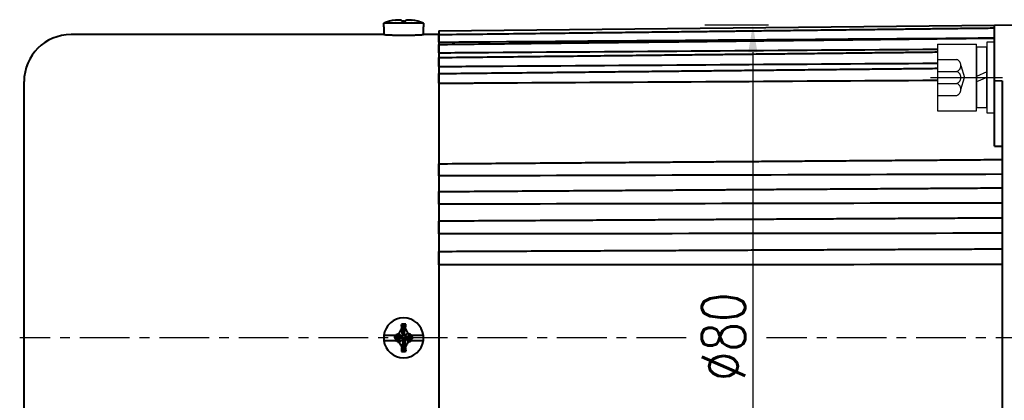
# Model space of a CAD drawing. Header units: inches. Extents: x -753 to 5070, y -3075 to 1581.
# Tile 176 of 178: x 4534 to 4660, y 1114 to 1163. Entities that reach past the tile are written whole.
import ezdxf

# ---------------------------------------------------------------- set-up
doc = ezdxf.new("R2010")
doc.units = ezdxf.units.IN
doc.header["$LTSCALE"] = 10
doc.header["$MEASUREMENT"] = 0
doc.linetypes.add('CENTER', pattern=[10.16, 6.35, -1.27, 1.27, -1.27])
doc.linetypes.add('HIDDEN', pattern=[1.905, 1.27, -0.635])
for name, color, linetype in [('1轮廓实线层', 7, 'Continuous'), ('3中心线层', 1, 'CENTER'), ('4虚线层', 6, 'HIDDEN'), ('7标注层', 4, 'Continuous')]:
    doc.layers.add(name, color=color, linetype=linetype)
doc.layers.add('图层2', color=4, linetype='Continuous', lineweight=40)
doc.styles.add('TH_GBDIM', font='romans.shx', dxfattribs={"width": 0.8, "bigfont": 'gbcbig.shx'})
doc.dimstyles.new('TH_GBDIM', dxfattribs={"dimtxt": 3.5, "dimasz": 2.5, "dimexe": 2, "dimexo": 0, "dimgap": 1, "dimtad": 1, "dimdec": 4, "dimdsep": 46, "dimtxsty": 'TH_GBDIM', "dimcen": 0.09, "dimclrd": 4, "dimclre": 4, "dimclrt": 3, "dimadec": 0, "dimazin": 0, "dimtfac": 1, "dimtdec": 4, "dimtmove": 0, "dimatfit": 3, "dimfxl": 1, "dimtzin": 0, "dimarcsym": 0})

# ---------------------------------------------------------------- blocks, each defined once
blk = doc.blocks.new('*D539')
at = {"layer": '7标注层', "color": 4, "lineweight": -2, "transparency": 16777216}
for p, q in [((4786.44, 1131.66), (4786.44, 1025.49)), ((4534.44, 1122.16), (4534.44, 1025.49)), ((4537.94, 1027.49), (4782.94, 1027.49))]:
    blk.add_line(p, q, dxfattribs=at)
at = {"layer": '7标注层', "color": 4, "transparency": 16777216}
for points in [[(4537.94, 1028.07), (4537.94, 1026.9), (4534.44, 1027.49)], [(4782.94, 1028.07), (4782.94, 1026.9), (4786.44, 1027.49)]]:
    blk.add_solid(points, dxfattribs=at)
at = {"layer": 'Defpoints', "color": 0, "transparency": 16777216}
for p in [(4786.44, 1131.66), (4534.44, 1122.16), (4786.44, 1027.49)]:
    blk.add_point(p, dxfattribs=at)
at = {"layer": '7标注层', "color": 3, "transparency": 16777216, "insert": (4665.43, 1031.24), "char_height": 5.5, "attachment_point": 5, "style": 'TH_GBDIM'}
blk.add_mtext('252', dxfattribs=at)
blk = doc.blocks.new('*D547')
at = {"layer": '7标注层', "color": 4, "lineweight": -2, "transparency": 16777216}
for p, q in [((4666.44, 1162.16), (4666.44, 1047.53)), ((4534.44, 1140.59), (4534.44, 1047.53)), ((4537.94, 1049.53), (4662.94, 1049.53))]:
    blk.add_line(p, q, dxfattribs=at)
at = {"layer": '7标注层', "color": 4, "transparency": 16777216}
for points in [[(4537.94, 1050.11), (4537.94, 1048.95), (4534.44, 1049.53)], [(4662.94, 1050.11), (4662.94, 1048.95), (4666.44, 1049.53)]]:
    blk.add_solid(points, dxfattribs=at)
at = {"layer": 'Defpoints', "color": 0, "transparency": 16777216}
for p in [(4666.44, 1162.16), (4534.44, 1140.59), (4666.44, 1049.53)]:
    blk.add_point(p, dxfattribs=at)
at = {"layer": '7标注层', "color": 3, "transparency": 16777216, "insert": (4602.69, 1053.28), "char_height": 5.5, "attachment_point": 5, "style": 'TH_GBDIM'}
blk.add_mtext('132', dxfattribs=at)
blk = doc.blocks.new('*D548')
at = {"layer": '7标注层', "color": 4, "lineweight": -2, "transparency": 16777216}
for p, q in [((4621.44, 1162.16), (4629.56, 1162.16)), ((4627.56, 1158.66), (4627.56, 1085.95)), ((4638.88, 1082.45), (4625.56, 1082.45))]:
    blk.add_line(p, q, dxfattribs=at)
at = {"layer": '7标注层', "color": 4, "transparency": 16777216}
for points in [[(4626.98, 1158.66), (4628.14, 1158.66), (4627.56, 1162.16)], [(4626.98, 1085.95), (4628.14, 1085.95), (4627.56, 1082.45)]]:
    blk.add_solid(points, dxfattribs=at)
at = {"layer": 'Defpoints', "color": 0, "transparency": 16777216}
for p in [(4621.44, 1162.16), (4627.56, 1082.45), (4638.88, 1082.45)]:
    blk.add_point(p, dxfattribs=at)
at = {"layer": '7标注层', "color": 3, "transparency": 16777216, "insert": (4623.81, 1122.31), "char_height": 5.5, "attachment_point": 5, "rotation": 90, "style": 'TH_GBDIM'}
blk.add_mtext('{%%c80}{}{}', dxfattribs=at)
blk = doc.blocks.new('GB93_5_0.65_R')
at = {"layer": '1轮廓实线层'}
for p, q in [((3.85, 1.3), (-3.85, 1.3)), ((-3.85, 1.3), (-3.85, 0)), ((0, 0), (-0.56, 1.3)), ((0.7, 0), (0.14, 1.3)), ((3.85, 0), (3.85, 1.3)), ((-3.85, 0), (3.85, 0))]:
    blk.add_line(p, q, dxfattribs=at)

msp = doc.modelspace()

# ---------------------------------------------------------------- linework, layer by layer
at = {"layer": '1轮廓实线层'}
for p, q in [((4651.136, 1159.683), (4656.136, 1159.683)), ((4651.136, 1159.683), (4651.136, 1151.183)), ((4656.136, 1151.183), (4656.136, 1159.683)), ((4658.436, 1159.933), (4657.436, 1159.933)), ((4657.436, 1159.933), (4657.436, 1158.083)), ((4658.436, 1159.933), (4657.436, 1159.933)), ((4657.436, 1159.933), (4657.436, 1158.083)), ((4658.436, 1158.083), (4658.436, 1159.933)), ((4658.436, 1158.083), (4658.436, 1159.933)), ((4657.436, 1158.083), (4657.436, 1152.783)), ((4657.436, 1158.083), (4657.436, 1152.783)), ((4658.436, 1152.783), (4658.436, 1158.083)), ((4658.436, 1152.783), (4658.436, 1158.083)), ((4657.436, 1152.783), (4657.436, 1150.933)), ((4657.436, 1152.783), (4657.436, 1150.933)), ((4658.436, 1150.933), (4658.436, 1152.783)), ((4658.436, 1150.933), (4658.436, 1152.783)), ((4651.136, 1151.183), (4656.136, 1151.183)), ((4657.436, 1150.933), (4658.436, 1150.933)), ((4657.436, 1150.933), (4658.436, 1150.933))]:
    msp.add_line(p, q, dxfattribs=at)
at = {"layer": '3中心线层', "ltscale": 0.2}
msp.add_line((4650.263, 1155.433), (4659.447, 1155.433), dxfattribs=at)
at = {"layer": '3中心线层', "ltscale": 0.1}
for p, q in [((4619.042, 1122.163), (4533.878, 1122.163)), ((4695.429, 1122.163), (4629.311, 1122.163))]:
    msp.add_line(p, q, dxfattribs=at)
at = {"layer": '4虚线层'}
for p, q in [((4651.136, 1157.723), (4653.636, 1157.723)), ((4654.136, 1156.96), (4654.586, 1155.433)), ((4651.136, 1156.197), (4653.636, 1156.197)), ((4654.136, 1153.907), (4654.586, 1155.433)), ((4651.136, 1154.67), (4653.636, 1154.67)), ((4651.136, 1153.143), (4653.636, 1153.143))]:
    msp.add_line(p, q, dxfattribs=at)
for centre in [(4653.303, 1156.96), (4653.303, 1155.433), (4653.303, 1153.907)]:
    msp.add_arc(centre, 0.833, 293.54865, 66.45135, dxfattribs=at)
at = {"layer": '图层2', "color": 0}
for p, q in [((4580.386, 1161.888), (4580.406, 1161.888)), ((4580.386, 1161.888), (4580.386, 1160.911)), ((4580.406, 1161.888), (4580.406, 1162.363)), ((4585.466, 1162.363), (4580.406, 1162.363)), ((4585.466, 1162.363), (4585.466, 1161.888)), ((4585.486, 1161.888), (4585.466, 1161.888)), ((4585.486, 1160.913), (4585.486, 1161.888)), ((4658.435, 1162.08), (4587.436, 1161.343)), ((4587.436, 1161.389), (4587.436, 1082.937)), ((4666.436, 1162.163), (4658.436, 1162.08)), ((4658.436, 1155.024), (4658.436, 1162.08)), ((4580.417, 1160.913), (4540.436, 1160.913)), ((4587.436, 1160.913), (4585.486, 1160.913)), ((4658.436, 1146.639), (4658.436, 1155.024)), ((4658.436, 1155.024), (4659.436, 1155.02)), ((4659.436, 1155.02), (4659.436, 1122.163)), ((4534.436, 1089.413), (4534.436, 1154.913)), ((4582.877, 1122.76), (4582.928, 1123.908)), ((4581.839, 1122.482), (4580.406, 1122.482)), ((4581.788, 1122.374), (4581.788, 1122.183)), ((4582.553, 1122.265), (4581.788, 1122.374)), ((4582.553, 1122.202), (4582.553, 1122.265)), ((4582.872, 1122.648), (4582.936, 1122.648)), ((4583.318, 1122.329), (4583.318, 1122.265)), ((4583.464, 1122.313), (4584.083, 1122.246)), ((4585.466, 1122.482), (4584.029, 1122.482)), ((4584.083, 1122.055), (4584.083, 1122.246)), ((4580.406, 1121.845), (4581.86, 1121.845)), ((4582.553, 1122.202), (4581.788, 1122.183)), ((4582.999, 1121.883), (4582.936, 1121.883)), ((4582.994, 1121.757), (4582.943, 1120.439)), ((4584.015, 1121.845), (4585.466, 1121.845)), ((4659.436, 1122.163), (4659.436, 1089.307))]:
    msp.add_line(p, q, dxfattribs=at)
for centre, radius, start, end in [((4582.936, 1156.113), 6.742, 99.18112, 112.03874), ((4582.936, 1156.113), 6.742, 67.96126, 80.79176), ((4540.436, 1154.913), 6, 90, 180), ((4582.936, 1122.163), 2.55, 7.18076, 172.81924), ((4582.936, 1122.163), 2.55, 172.81924, 187.18076), ((4582.936, 1122.163), 2.55, 352.81924, 7.18076), ((4582.936, 1122.163), 2.55, 187.18076, 352.81924)]:
    msp.add_arc(centre, radius, start, end, dxfattribs=at)
for centre, major_axis, ratio, start_param, end_param in [((4582.936, 1157.953), (-6.112, 0), 0.7668657, 4.7111901, 4.7584334), ((4582.936, 1120.191), (6.292, 0), 0.5908254, 1.5262082, 1.571988), ((4582.936, 1124.361), (-6.112, 0), 0.6418076, 1.5247519, 1.5719952)]:
    msp.add_ellipse(centre, major_axis=major_axis, ratio=ratio, start_param=start_param, end_param=end_param, dxfattribs=at)
for points, knots in [([(4581.86, 1162.77), (4581.94, 1162.78), (4582.021, 1162.789), (4582.184, 1162.803), (4582.266, 1162.809), (4582.348, 1162.812)], [0, 0, 0, 0, 0.5, 0.5, 1, 1, 1, 1]), ([(4582.348, 1162.812), (4582.404, 1162.807), (4582.461, 1162.8), (4582.576, 1162.779), (4582.634, 1162.765), (4582.692, 1162.748)], [0, 0, 0, 0, 0.5, 0.5, 1, 1, 1, 1]), ([(4583.183, 1162.751), (4583.242, 1162.767), (4583.301, 1162.78), (4583.416, 1162.8), (4583.473, 1162.808), (4583.529, 1162.812)], [0, 0, 0, 0, 0.5, 0.5, 1, 1, 1, 1]), ([(4658.435, 1161.718), (4657.709, 1161.71), (4656.025, 1161.69), (4653.483, 1161.66), (4650.907, 1161.629), (4648.633, 1161.602), (4646.668, 1161.579), (4644.992, 1161.559), (4643.513, 1161.541), (4642.121, 1161.525), (4640.1, 1161.501), (4637.463, 1161.469), (4634.302, 1161.432), (4631.796, 1161.402), (4629.944, 1161.38), (4628.635, 1161.365), (4627.223, 1161.348), (4625.577, 1161.328), (4623.611, 1161.305), (4621.323, 1161.278), (4618.713, 1161.247), (4615.781, 1161.212), (4612.526, 1161.173), (4608.95, 1161.131), (4605.051, 1161.085), (4600.831, 1161.035), (4596.423, 1160.982), (4593.422, 1160.947), (4591.936, 1160.929), (4591.935, 1160.929), (4591.935, 1160.929), (4591.934, 1160.929), (4590.435, 1160.911), (4588.935, 1160.893), (4587.436, 1160.876)], [0, 0, 0, 0, 0.0327232, 0.075975, 0.114704, 0.1489102, 0.1785936, 0.2033446, 0.2245115, 0.2453248, 0.266138, 0.3156935, 0.3642755, 0.4087205, 0.4287797, 0.4478, 0.4677698, 0.4924901, 0.5220541, 0.5564617, 0.5957128, 0.6398075, 0.6887457, 0.7425276, 0.801153, 0.864622, 0.9329346, 1, 1, 1, 1.0000229, 1.0000229, 1.0000229, 1.0676705, 1.0676705, 1.0676705, 1.0676705]), ([(4580.386, 1160.913), (4580.386, 1160.913), (4580.394, 1160.913), (4580.418, 1160.911), (4580.438, 1160.91), (4580.443, 1160.91), (4580.452, 1160.909), (4580.457, 1160.909), (4580.472, 1160.908), (4580.483, 1160.907), (4580.519, 1160.905), (4580.575, 1160.901), (4580.646, 1160.897), (4580.705, 1160.894), (4580.726, 1160.893), (4580.769, 1160.89), (4580.791, 1160.889), (4580.861, 1160.885), (4580.961, 1160.88), (4581.128, 1160.872), (4581.251, 1160.866), (4581.348, 1160.862), (4581.382, 1160.861), (4581.449, 1160.858), (4581.483, 1160.857), (4581.587, 1160.853), (4581.73, 1160.848), (4581.88, 1160.844), (4581.996, 1160.841), (4582.035, 1160.84), (4582.094, 1160.839), (4582.114, 1160.838), (4582.154, 1160.837), (4582.254, 1160.835), (4582.436, 1160.832), (4582.682, 1160.83), (4582.849, 1160.829), (4582.954, 1160.829), (4582.975, 1160.829), (4583.017, 1160.83), (4583.08, 1160.83), (4583.143, 1160.83), (4583.267, 1160.831), (4583.431, 1160.832), (4583.593, 1160.835), (4583.713, 1160.837), (4583.753, 1160.838), (4583.832, 1160.84), (4583.871, 1160.841), (4583.987, 1160.844), (4584.138, 1160.848), (4584.28, 1160.853), (4584.384, 1160.857), (4584.418, 1160.858), (4584.486, 1160.86), (4584.519, 1160.862), (4584.617, 1160.866), (4584.74, 1160.871), (4584.908, 1160.88), (4585.007, 1160.885), (4585.066, 1160.888), (4585.077, 1160.889), (4585.1, 1160.89), (4585.111, 1160.891), (4585.143, 1160.892), (4585.164, 1160.894), (4585.223, 1160.897), (4585.294, 1160.901), (4585.35, 1160.905), (4585.387, 1160.907), (4585.398, 1160.908), (4585.419, 1160.909), (4585.428, 1160.91), (4585.453, 1160.911), (4585.477, 1160.913), (4585.486, 1160.913), (4585.486, 1160.913)], [0, 0, 0, 0, 0.0311592, 0.0624121, 0.0624121, 0.0702253, 0.0702253, 0.0780386, 0.0780386, 0.093665, 0.093665, 0.124918, 0.1561709, 0.1561709, 0.1717974, 0.1717974, 0.1874238, 0.1874238, 0.2186768, 0.2499297, 0.2811826, 0.2811826, 0.2968091, 0.2968091, 0.3124355, 0.3124355, 0.3436885, 0.3749414, 0.3749414, 0.3905679, 0.3905679, 0.3983811, 0.3983811, 0.4061943, 0.4374473, 0.4687002, 0.4999531, 0.4999531, 0.5077664, 0.5077664, 0.5155796, 0.5312061, 0.5312061, 0.562459, 0.5937119, 0.5937119, 0.6093384, 0.6093384, 0.6249648, 0.6249648, 0.6562178, 0.6874707, 0.6874707, 0.7030972, 0.7030972, 0.7187236, 0.7187236, 0.7499766, 0.7812295, 0.8124824, 0.8124824, 0.8202957, 0.8202957, 0.8281089, 0.8281089, 0.8437354, 0.8437354, 0.8749883, 0.9062412, 0.9062412, 0.9218677, 0.9218677, 0.9374941, 0.9374941, 0.9687471, 1, 1, 1, 1]), ([(4587.436, 1159.938), (4587.436, 1159.991), (4587.436, 1160.043), (4587.436, 1160.122), (4587.436, 1160.148), (4587.436, 1160.187), (4587.436, 1160.2), (4587.436, 1160.226), (4587.436, 1160.239), (4587.436, 1160.303), (4587.436, 1160.353), (4587.436, 1160.425), (4587.436, 1160.449), (4587.436, 1160.495), (4587.436, 1160.518), (4587.436, 1160.583), (4587.436, 1160.624), (4587.436, 1160.681), (4587.436, 1160.699), (4587.436, 1160.725), (4587.436, 1160.733), (4587.436, 1160.749), (4587.436, 1160.757), (4587.436, 1160.796), (4587.436, 1160.822), (4587.436, 1160.856), (4587.436, 1160.866), (4587.436, 1160.884), (4587.436, 1160.892), (4587.436, 1160.913), (4587.436, 1160.922), (4587.436, 1160.927), (4587.436, 1160.928), (4587.436, 1160.929), (4587.436, 1160.929), (4587.436, 1160.929)], [0, 0, 0, 0, 0.1057114, 0.1057114, 0.1585671, 0.1585671, 0.1849949, 0.1849949, 0.2114227, 0.2114227, 0.3171341, 0.3171341, 0.3699898, 0.3699898, 0.4228455, 0.4228455, 0.5285568, 0.5285568, 0.5814125, 0.5814125, 0.6078404, 0.6078404, 0.6342682, 0.6342682, 0.7399796, 0.7399796, 0.7928353, 0.7928353, 0.845691, 0.845691, 0.9514023, 0.9514023, 0.9778302, 0.9778302, 1, 1, 1, 1]), ([(4658.435, 1160.452), (4636.268, 1160.28), (4614.102, 1160.109), (4591.936, 1159.938), (4591.806, 1159.937), (4591.677, 1159.936), (4591.547, 1159.935), (4590.177, 1159.925), (4588.806, 1159.914), (4587.436, 1159.904)], [0, 0, 0, 0, 1, 1, 1, 1.0058453, 1.0058453, 1.0058453, 1.0676708, 1.0676708, 1.0676708, 1.0676708]), ([(4658.435, 1160.427), (4657.709, 1160.419), (4656.025, 1160.399), (4653.483, 1160.37), (4650.907, 1160.34), (4648.633, 1160.314), (4646.668, 1160.292), (4644.992, 1160.272), (4643.513, 1160.255), (4642.121, 1160.239), (4640.1, 1160.216), (4637.463, 1160.185), (4634.302, 1160.149), (4631.796, 1160.12), (4629.944, 1160.099), (4628.635, 1160.084), (4627.223, 1160.067), (4625.577, 1160.048), (4623.611, 1160.026), (4621.323, 1159.999), (4618.713, 1159.969), (4615.781, 1159.935), (4612.526, 1159.898), (4608.95, 1159.857), (4605.051, 1159.812), (4600.831, 1159.763), (4596.423, 1159.712), (4593.422, 1159.677), (4591.936, 1159.66), (4591.935, 1159.66), (4591.935, 1159.66), (4591.934, 1159.66), (4590.435, 1159.643), (4588.935, 1159.626), (4587.436, 1159.608)], [0, 0, 0, 0, 0.0327232, 0.0759749, 0.1147038, 0.14891, 0.1785934, 0.2033444, 0.2245112, 0.2453245, 0.2661378, 0.3156931, 0.3642751, 0.4087201, 0.4287793, 0.4477995, 0.4677693, 0.4924896, 0.5220536, 0.5564611, 0.5957122, 0.6398068, 0.6887451, 0.7425269, 0.8011522, 0.8646212, 0.9329337, 1, 1, 1, 1.0000204, 1.0000204, 1.0000204, 1.0676687, 1.0676687, 1.0676687, 1.0676687]), ([(4587.436, 1158.579), (4587.436, 1158.631), (4587.436, 1158.683), (4587.436, 1158.761), (4587.436, 1158.787), (4587.436, 1158.827), (4587.436, 1158.84), (4587.436, 1158.866), (4587.436, 1158.88), (4587.436, 1158.945), (4587.436, 1158.996), (4587.436, 1159.071), (4587.436, 1159.096), (4587.436, 1159.145), (4587.436, 1159.169), (4587.436, 1159.239), (4587.436, 1159.283), (4587.436, 1159.344), (4587.436, 1159.364), (4587.436, 1159.393), (4587.436, 1159.403), (4587.436, 1159.421), (4587.436, 1159.43), (4587.436, 1159.474), (4587.436, 1159.505), (4587.436, 1159.546), (4587.436, 1159.559), (4587.436, 1159.582), (4587.436, 1159.593), (4587.436, 1159.621), (4587.436, 1159.635), (4587.436, 1159.647), (4587.436, 1159.65), (4587.436, 1159.653), (4587.436, 1159.655), (4587.436, 1159.659), (4587.436, 1159.66), (4587.436, 1159.66), (4587.436, 1159.66), (4587.436, 1159.66)], [0, 0, 0, 0, 0.099528, 0.099528, 0.1492921, 0.1492921, 0.1741741, 0.1741741, 0.1990561, 0.1990561, 0.2985841, 0.2985841, 0.3483481, 0.3483481, 0.3981121, 0.3981121, 0.4976402, 0.4976402, 0.5474042, 0.5474042, 0.5722862, 0.5722862, 0.5971682, 0.5971682, 0.6966962, 0.6966962, 0.7464603, 0.7464603, 0.7962243, 0.7962243, 0.8957523, 0.8957523, 0.9206343, 0.9206343, 0.9455163, 0.9455163, 0.9952803, 0.9952803, 1, 1, 1, 1]), ([(4651.136, 1159.008), (4631.402, 1158.864), (4611.669, 1158.721), (4591.936, 1158.579), (4591.785, 1158.578), (4591.634, 1158.577), (4591.484, 1158.576), (4590.134, 1158.566), (4588.785, 1158.557), (4587.436, 1158.547)], [0.0564263, 0.0564263, 0.0564263, 0.0564263, 1, 1, 1, 1.0072053, 1.0072053, 1.0072053, 1.0717251, 1.0717251, 1.0717251, 1.0717251]), ([(4651.136, 1158.647), (4651.026, 1158.646), (4650.158, 1158.636), (4648.633, 1158.619), (4646.668, 1158.597), (4644.992, 1158.579), (4643.513, 1158.562), (4642.121, 1158.547), (4640.1, 1158.524), (4637.463, 1158.495), (4634.302, 1158.46), (4631.796, 1158.432), (4629.944, 1158.412), (4628.635, 1158.397), (4627.223, 1158.382), (4625.577, 1158.363), (4623.611, 1158.342), (4621.323, 1158.316), (4618.713, 1158.287), (4615.781, 1158.255), (4612.526, 1158.219), (4608.95, 1158.179), (4605.051, 1158.136), (4600.831, 1158.089), (4596.423, 1158.04), (4593.422, 1158.007), (4591.936, 1157.99), (4591.935, 1157.99), (4591.934, 1157.99), (4591.933, 1157.99), (4590.434, 1157.974), (4588.935, 1157.957), (4587.436, 1157.94)], [0.0551716, 0.0551716, 0.0551716, 0.0551716, 0.0604165, 0.0967203, 0.128224, 0.1544929, 0.1769577, 0.1990473, 0.2211368, 0.2737311, 0.3252922, 0.3724626, 0.3937519, 0.4139384, 0.4351327, 0.461369, 0.4927458, 0.5292632, 0.5709212, 0.6177198, 0.6696591, 0.7267389, 0.7889593, 0.8563203, 0.9288219, 1, 1, 1, 1.0000404, 1.0000404, 1.0000404, 1.0718183, 1.0718183, 1.0718183, 1.0718183]), ([(4587.436, 1156.821), (4587.436, 1156.871), (4587.436, 1156.922), (4587.436, 1157), (4587.436, 1157.026), (4587.436, 1157.065), (4587.436, 1157.078), (4587.436, 1157.105), (4587.436, 1157.118), (4587.436, 1157.184), (4587.436, 1157.236), (4587.436, 1157.313), (4587.436, 1157.339), (4587.436, 1157.389), (4587.436, 1157.414), (4587.436, 1157.488), (4587.436, 1157.534), (4587.436, 1157.601), (4587.436, 1157.623), (4587.436, 1157.654), (4587.436, 1157.665), (4587.436, 1157.685), (4587.436, 1157.695), (4587.436, 1157.743), (4587.436, 1157.779), (4587.436, 1157.826), (4587.436, 1157.842), (4587.436, 1157.87), (4587.436, 1157.883), (4587.436, 1157.919), (4587.436, 1157.938), (4587.436, 1157.957), (4587.436, 1157.96), (4587.436, 1157.967), (4587.436, 1157.97), (4587.436, 1157.978), (4587.436, 1157.982), (4587.436, 1157.989), (4587.436, 1157.99), (4587.436, 1157.99)], [0, 0, 0, 0, 0.0940756, 0.0940756, 0.1411134, 0.1411134, 0.1646323, 0.1646323, 0.1881512, 0.1881512, 0.2822268, 0.2822268, 0.3292646, 0.3292646, 0.3763024, 0.3763024, 0.4703779, 0.4703779, 0.5174157, 0.5174157, 0.5409346, 0.5409346, 0.5644535, 0.5644535, 0.6585291, 0.6585291, 0.7055669, 0.7055669, 0.7526047, 0.7526047, 0.8466803, 0.8466803, 0.8701992, 0.8701992, 0.8937181, 0.8937181, 0.9407559, 0.9407559, 1, 1, 1, 1]), ([(4651.136, 1157.218), (4631.402, 1157.085), (4611.669, 1156.952), (4591.936, 1156.821), (4591.749, 1156.82), (4591.562, 1156.819), (4591.376, 1156.818), (4590.062, 1156.809), (4588.749, 1156.8), (4587.436, 1156.792)], [0.049218, 0.049218, 0.049218, 0.049218, 1, 1, 1, 1.0089906, 1.0089906, 1.0089906, 1.072273, 1.072273, 1.072273, 1.072273]), ([(4651.136, 1156.562), (4651.026, 1156.561), (4650.158, 1156.551), (4648.633, 1156.535), (4646.668, 1156.515), (4644.992, 1156.497), (4643.513, 1156.481), (4642.121, 1156.467), (4640.1, 1156.445), (4637.463, 1156.417), (4634.302, 1156.384), (4631.796, 1156.358), (4629.944, 1156.338), (4628.635, 1156.324), (4627.223, 1156.309), (4625.577, 1156.292), (4623.611, 1156.271), (4621.323, 1156.247), (4618.713, 1156.22), (4615.781, 1156.189), (4612.526, 1156.154), (4608.95, 1156.117), (4605.051, 1156.076), (4600.831, 1156.031), (4596.423, 1155.985), (4593.422, 1155.953), (4591.936, 1155.937), (4591.935, 1155.937), (4591.935, 1155.937), (4591.935, 1155.937), (4590.435, 1155.922), (4588.935, 1155.906), (4587.436, 1155.89)], [0.0482346, 0.0482346, 0.0482346, 0.0482346, 0.0535181, 0.0900886, 0.1218237, 0.1482854, 0.1709153, 0.1931671, 0.2154189, 0.2683994, 0.3203393, 0.3678562, 0.3893018, 0.4096367, 0.4309866, 0.4574156, 0.4890229, 0.5258085, 0.5677725, 0.6149149, 0.6672356, 0.7247347, 0.7874121, 0.8552679, 0.928302, 1, 1, 1, 1.0000139, 1.0000139, 1.0000139, 1.0723475, 1.0723475, 1.0723475, 1.0723475]), ([(4587.436, 1154.684), (4587.436, 1154.732), (4587.436, 1154.781), (4587.436, 1154.857), (4587.436, 1154.882), (4587.436, 1154.921), (4587.436, 1154.934), (4587.436, 1154.96), (4587.436, 1154.973), (4587.436, 1155.039), (4587.436, 1155.092), (4587.436, 1155.17), (4587.436, 1155.196), (4587.436, 1155.248), (4587.436, 1155.274), (4587.436, 1155.35), (4587.436, 1155.399), (4587.436, 1155.469), (4587.436, 1155.492), (4587.436, 1155.526), (4587.436, 1155.537), (4587.436, 1155.559), (4587.436, 1155.57), (4587.436, 1155.623), (4587.436, 1155.662), (4587.436, 1155.716), (4587.436, 1155.733), (4587.436, 1155.766), (4587.436, 1155.782), (4587.436, 1155.825), (4587.436, 1155.849), (4587.436, 1155.874), (4587.436, 1155.879), (4587.436, 1155.888), (4587.436, 1155.893), (4587.436, 1155.905), (4587.436, 1155.911), (4587.436, 1155.928), (4587.436, 1155.935), (4587.436, 1155.937), (4587.436, 1155.937), (4587.436, 1155.937)], [0, 0, 0, 0, 0.0892279, 0.0892279, 0.1338419, 0.1338419, 0.1561489, 0.1561489, 0.1784559, 0.1784559, 0.2676838, 0.2676838, 0.3122977, 0.3122977, 0.3569117, 0.3569117, 0.4461396, 0.4461396, 0.4907536, 0.4907536, 0.5130606, 0.5130606, 0.5353676, 0.5353676, 0.6245955, 0.6245955, 0.6692095, 0.6692095, 0.7138234, 0.7138234, 0.8030514, 0.8030514, 0.8253583, 0.8253583, 0.8476653, 0.8476653, 0.8922793, 0.8922793, 0.9815072, 0.9815072, 1, 1, 1, 1]), ([(4651.136, 1155.043), (4631.402, 1154.922), (4611.669, 1154.802), (4591.936, 1154.684), (4591.71, 1154.682), (4591.483, 1154.681), (4591.257, 1154.68), (4589.983, 1154.672), (4588.71, 1154.664), (4587.436, 1154.657)], [0.0523961, 0.0523961, 0.0523961, 0.0523961, 1, 1, 1, 1.0108587, 1.0108587, 1.0108587, 1.0720315, 1.0720315, 1.0720315, 1.0720315]), ([(4659.436, 1144.909), (4658.377, 1144.901), (4656.359, 1144.886), (4653.483, 1144.865), (4650.907, 1144.845), (4648.633, 1144.828), (4646.668, 1144.814), (4644.992, 1144.801), (4643.513, 1144.79), (4642.121, 1144.78), (4640.1, 1144.764), (4637.463, 1144.745), (4634.302, 1144.721), (4631.796, 1144.702), (4629.944, 1144.688), (4628.635, 1144.679), (4627.223, 1144.668), (4625.577, 1144.656), (4623.611, 1144.641), (4621.323, 1144.624), (4618.713, 1144.604), (4615.78, 1144.582), (4612.526, 1144.558), (4608.95, 1144.531), (4605.051, 1144.502), (4600.83, 1144.47), (4596.423, 1144.437), (4593.422, 1144.415), (4591.936, 1144.404), (4591.936, 1144.404), (4591.936, 1144.404), (4591.936, 1144.404), (4590.436, 1144.392), (4588.936, 1144.381), (4587.436, 1144.37)], [0, 0, 0, 0, 0.0470665, 0.0896773, 0.1278323, 0.1615316, 0.1907751, 0.2151593, 0.2360124, 0.2565173, 0.2770221, 0.325843, 0.373705, 0.4174914, 0.4372533, 0.4559916, 0.4756654, 0.5000194, 0.5291452, 0.5630428, 0.6017122, 0.6451533, 0.6933663, 0.7463511, 0.8041076, 0.866636, 0.9339361, 1, 1, 1, 1, 1, 1, 1.0666672, 1.0666672, 1.0666672, 1.0666672]), ([(4587.436, 1142.861), (4587.436, 1142.896), (4587.436, 1142.933), (4587.436, 1142.994), (4587.436, 1143.015), (4587.436, 1143.048), (4587.436, 1143.059), (4587.436, 1143.081), (4587.436, 1143.093), (4587.436, 1143.151), (4587.436, 1143.199), (4587.436, 1143.273), (4587.436, 1143.298), (4587.436, 1143.349), (4587.436, 1143.376), (4587.436, 1143.454), (4587.436, 1143.506), (4587.436, 1143.585), (4587.436, 1143.611), (4587.436, 1143.65), (4587.436, 1143.663), (4587.436, 1143.689), (4587.436, 1143.702), (4587.436, 1143.767), (4587.436, 1143.816), (4587.436, 1143.889), (4587.436, 1143.913), (4587.436, 1143.96), (4587.436, 1143.983), (4587.436, 1144.049), (4587.436, 1144.09), (4587.436, 1144.137), (4587.436, 1144.147), (4587.436, 1144.165), (4587.436, 1144.174), (4587.436, 1144.201), (4587.436, 1144.217), (4587.436, 1144.264), (4587.436, 1144.291), (4587.436, 1144.326), (4587.436, 1144.336), (4587.436, 1144.355), (4587.436, 1144.364), (4587.436, 1144.385), (4587.436, 1144.395), (4587.436, 1144.401), (4587.436, 1144.402), (4587.436, 1144.403), (4587.436, 1144.404), (4587.436, 1144.404), (4587.436, 1144.404)], [0, 0, 0, 0, 0.0739021, 0.0739021, 0.1108531, 0.1108531, 0.1293286, 0.1293286, 0.1478041, 0.1478041, 0.2217062, 0.2217062, 0.2586572, 0.2586572, 0.2956083, 0.2956083, 0.3695103, 0.3695103, 0.4064613, 0.4064613, 0.4249369, 0.4249369, 0.4434124, 0.4434124, 0.5173144, 0.5173144, 0.5542655, 0.5542655, 0.5912165, 0.5912165, 0.6651186, 0.6651186, 0.6835941, 0.6835941, 0.7020696, 0.7020696, 0.7390206, 0.7390206, 0.8129227, 0.8129227, 0.8498737, 0.8498737, 0.8868248, 0.8868248, 0.9607268, 0.9607268, 0.9792023, 0.9792023, 0.9976779, 1, 1, 1, 1]), ([(4659.436, 1143.064), (4636.936, 1142.994), (4614.436, 1142.926), (4591.936, 1142.861), (4591.496, 1142.86), (4591.057, 1142.859), (4590.618, 1142.857), (4589.557, 1142.854), (4588.496, 1142.851), (4587.436, 1142.848)], [0, 0, 0, 0, 1, 1, 1, 1.019522, 1.019522, 1.019522, 1.0666674, 1.0666674, 1.0666674, 1.0666674]), ([(4659.436, 1141.29), (4658.377, 1141.283), (4656.359, 1141.27), (4653.483, 1141.251), (4650.907, 1141.234), (4648.632, 1141.219), (4646.668, 1141.206), (4644.992, 1141.195), (4643.513, 1141.186), (4642.121, 1141.176), (4640.099, 1141.163), (4637.463, 1141.146), (4634.302, 1141.125), (4631.795, 1141.109), (4629.944, 1141.097), (4628.635, 1141.088), (4627.223, 1141.079), (4625.577, 1141.068), (4623.611, 1141.055), (4621.323, 1141.04), (4618.713, 1141.023), (4615.78, 1141.004), (4612.526, 1140.983), (4608.949, 1140.959), (4605.051, 1140.934), (4600.83, 1140.906), (4596.423, 1140.877), (4593.422, 1140.857), (4591.936, 1140.848), (4591.936, 1140.848), (4591.936, 1140.848), (4591.936, 1140.848), (4590.436, 1140.838), (4588.936, 1140.828), (4587.436, 1140.818)], [0, 0, 0, 0, 0.0470666, 0.0896774, 0.1278325, 0.1615319, 0.1907754, 0.2151597, 0.2360128, 0.2565177, 0.2770225, 0.3258436, 0.3737057, 0.4174921, 0.437254, 0.4559924, 0.4756662, 0.5000202, 0.5291461, 0.5630437, 0.6017132, 0.6451544, 0.6933675, 0.7463523, 0.804109, 0.8666374, 0.9339377, 1, 1, 1, 1, 1, 1, 1.0666656, 1.0666656, 1.0666656, 1.0666656]), ([(4587.436, 1139.249), (4587.436, 1139.28), (4587.436, 1139.313), (4587.436, 1139.368), (4587.436, 1139.388), (4587.436, 1139.418), (4587.436, 1139.428), (4587.436, 1139.449), (4587.436, 1139.46), (4587.436, 1139.514), (4587.436, 1139.559), (4587.436, 1139.631), (4587.436, 1139.655), (4587.436, 1139.705), (4587.436, 1139.73), (4587.436, 1139.807), (4587.436, 1139.859), (4587.436, 1139.937), (4587.436, 1139.963), (4587.436, 1140.003), (4587.436, 1140.016), (4587.436, 1140.043), (4587.436, 1140.056), (4587.436, 1140.121), (4587.436, 1140.172), (4587.436, 1140.248), (4587.436, 1140.273), (4587.436, 1140.322), (4587.436, 1140.346), (4587.436, 1140.416), (4587.436, 1140.46), (4587.436, 1140.513), (4587.436, 1140.523), (4587.436, 1140.543), (4587.436, 1140.553), (4587.436, 1140.582), (4587.436, 1140.638), (4587.436, 1140.686), (4587.436, 1140.728), (4587.436, 1140.741), (4587.436, 1140.765), (4587.436, 1140.776), (4587.436, 1140.805), (4587.436, 1140.82), (4587.436, 1140.833), (4587.436, 1140.835), (4587.436, 1140.839), (4587.436, 1140.845), (4587.436, 1140.847), (4587.436, 1140.848), (4587.436, 1140.848), (4587.436, 1140.848)], [0, 0, 0, 0, 0.0713982, 0.0713982, 0.1070973, 0.1070973, 0.1249469, 0.1249469, 0.1427964, 0.1427964, 0.2141946, 0.2141946, 0.2498937, 0.2498937, 0.2855928, 0.2855928, 0.3569911, 0.3569911, 0.3926902, 0.3926902, 0.4105397, 0.4105397, 0.4283893, 0.4283893, 0.4997875, 0.4997875, 0.5354866, 0.5354866, 0.5711857, 0.5711857, 0.6425839, 0.6425839, 0.6604334, 0.6604334, 0.678283, 0.678283, 0.7139821, 0.7853803, 0.7853803, 0.8210794, 0.8210794, 0.8567785, 0.8567785, 0.9281767, 0.9281767, 0.9460263, 0.9460263, 0.9638758, 0.9995749, 0.9995749, 1, 1, 1, 1]), ([(4659.436, 1139.393), (4636.936, 1139.343), (4614.436, 1139.294), (4591.936, 1139.249), (4591.469, 1139.249), (4591.002, 1139.248), (4590.536, 1139.247), (4589.502, 1139.245), (4588.469, 1139.243), (4587.436, 1139.241)], [0, 0, 0, 0, 1, 1, 1, 1.0207405, 1.0207405, 1.0207405, 1.0666674, 1.0666674, 1.0666674, 1.0666674]), ([(4659.436, 1137.472), (4658.377, 1137.466), (4656.359, 1137.455), (4653.483, 1137.439), (4650.907, 1137.425), (4648.632, 1137.412), (4646.668, 1137.401), (4644.992, 1137.392), (4643.513, 1137.384), (4642.121, 1137.376), (4640.099, 1137.365), (4637.463, 1137.35), (4634.302, 1137.332), (4631.795, 1137.319), (4629.944, 1137.308), (4628.635, 1137.301), (4627.223, 1137.293), (4625.577, 1137.284), (4623.611, 1137.273), (4621.323, 1137.26), (4618.713, 1137.246), (4615.78, 1137.23), (4612.526, 1137.211), (4608.949, 1137.192), (4605.051, 1137.17), (4600.83, 1137.146), (4596.423, 1137.122), (4593.422, 1137.105), (4591.936, 1137.097), (4591.935, 1137.097), (4591.935, 1137.097), (4591.935, 1137.097), (4590.435, 1137.089), (4588.935, 1137.08), (4587.436, 1137.072)], [0, 0, 0, 0, 0.0470667, 0.0896777, 0.1278328, 0.1615322, 0.1907759, 0.2151602, 0.2360134, 0.2565183, 0.2770231, 0.3258443, 0.3737065, 0.4174929, 0.4372549, 0.4559933, 0.4756671, 0.5000212, 0.5291471, 0.5630448, 0.6017143, 0.6451556, 0.6933687, 0.7463537, 0.8041104, 0.866639, 0.9339394, 1, 1, 1, 1.0000168, 1.0000168, 1.0000168, 1.0666666, 1.0666666, 1.0666666, 1.0666666]), ([(4587.436, 1135.451), (4587.436, 1135.476), (4587.436, 1135.505), (4587.436, 1135.554), (4587.436, 1135.572), (4587.436, 1135.599), (4587.436, 1135.608), (4587.436, 1135.627), (4587.436, 1135.637), (4587.436, 1135.687), (4587.436, 1135.73), (4587.436, 1135.797), (4587.436, 1135.821), (4587.436, 1135.868), (4587.436, 1135.893), (4587.436, 1135.967), (4587.436, 1136.017), (4587.436, 1136.095), (4587.436, 1136.121), (4587.436, 1136.16), (4587.436, 1136.174), (4587.436, 1136.2), (4587.436, 1136.213), (4587.436, 1136.279), (4587.436, 1136.331), (4587.436, 1136.408), (4587.436, 1136.434), (4587.436, 1136.485), (4587.436, 1136.51), (4587.436, 1136.584), (4587.436, 1136.631), (4587.436, 1136.687), (4587.436, 1136.698), (4587.436, 1136.72), (4587.436, 1136.731), (4587.436, 1136.763), (4587.436, 1136.824), (4587.436, 1136.878), (4587.436, 1136.926), (4587.436, 1136.942), (4587.436, 1136.97), (4587.436, 1136.984), (4587.436, 1137.02), (4587.436, 1137.041), (4587.436, 1137.06), (4587.436, 1137.064), (4587.436, 1137.071), (4587.436, 1137.08), (4587.436, 1137.087), (4587.436, 1137.095), (4587.436, 1137.097), (4587.436, 1137.097)], [0, 0, 0, 0, 0.0681547, 0.0681547, 0.1022321, 0.1022321, 0.1192707, 0.1192707, 0.1363094, 0.1363094, 0.2044641, 0.2044641, 0.2385415, 0.2385415, 0.2726188, 0.2726188, 0.3407736, 0.3407736, 0.3748509, 0.3748509, 0.3918896, 0.3918896, 0.4089283, 0.4089283, 0.477083, 0.477083, 0.5111603, 0.5111603, 0.5452377, 0.5452377, 0.6133924, 0.6133924, 0.6304311, 0.6304311, 0.6474698, 0.6474698, 0.6815471, 0.7497018, 0.7497018, 0.7837792, 0.7837792, 0.8178565, 0.8178565, 0.8860112, 0.8860112, 0.9030499, 0.9030499, 0.9200886, 0.954166, 0.954166, 1, 1, 1, 1]), ([(4659.436, 1135.534), (4636.936, 1135.503), (4614.436, 1135.475), (4591.936, 1135.451), (4591.447, 1135.45), (4590.958, 1135.45), (4590.469, 1135.449), (4589.458, 1135.448), (4588.447, 1135.447), (4587.436, 1135.446)], [0, 0, 0, 0, 1, 1, 1, 1.0217319, 1.0217319, 1.0217319, 1.0666674, 1.0666674, 1.0666674, 1.0666674]), ([(4659.436, 1133.496), (4658.377, 1133.491), (4656.359, 1133.482), (4653.483, 1133.469), (4650.907, 1133.458), (4648.632, 1133.447), (4646.668, 1133.439), (4644.992, 1133.431), (4643.513, 1133.424), (4642.121, 1133.418), (4640.099, 1133.409), (4637.463, 1133.397), (4634.302, 1133.383), (4631.795, 1133.371), (4629.944, 1133.363), (4628.635, 1133.357), (4627.223, 1133.351), (4625.577, 1133.343), (4623.611, 1133.334), (4621.323, 1133.324), (4618.713, 1133.312), (4615.78, 1133.299), (4612.526, 1133.284), (4608.949, 1133.268), (4605.051, 1133.25), (4600.83, 1133.231), (4596.423, 1133.211), (4593.422, 1133.198), (4591.936, 1133.191), (4591.93, 1133.191), (4591.925, 1133.191), (4591.919, 1133.191), (4590.425, 1133.184), (4588.93, 1133.178), (4587.436, 1133.171)], [0, 0, 0, 0, 0.0470669, 0.089678, 0.1278333, 0.1615328, 0.1907765, 0.2151608, 0.2360141, 0.256519, 0.2770239, 0.3258451, 0.3737074, 0.4174939, 0.4372559, 0.4559943, 0.4756682, 0.5000222, 0.5291482, 0.5630459, 0.6017155, 0.6451568, 0.6933701, 0.7463551, 0.8041119, 0.8666406, 0.9339411, 1, 1, 1, 1.0002477, 1.0002477, 1.0002477, 1.0666673, 1.0666673, 1.0666673, 1.0666673]), ([(4587.436, 1131.506), (4587.436, 1131.527), (4587.436, 1131.551), (4587.436, 1131.593), (4587.436, 1131.609), (4587.436, 1131.633), (4587.436, 1131.641), (4587.436, 1131.658), (4587.436, 1131.667), (4587.436, 1131.712), (4587.436, 1131.752), (4587.436, 1131.815), (4587.436, 1131.836), (4587.436, 1131.881), (4587.436, 1131.905), (4587.436, 1131.976), (4587.436, 1132.024), (4587.436, 1132.1), (4587.436, 1132.126), (4587.436, 1132.164), (4587.436, 1132.178), (4587.436, 1132.204), (4587.436, 1132.217), (4587.436, 1132.282), (4587.436, 1132.335), (4587.436, 1132.413), (4587.436, 1132.439), (4587.436, 1132.491), (4587.436, 1132.517), (4587.436, 1132.593), (4587.436, 1132.642), (4587.436, 1132.702), (4587.436, 1132.713), (4587.436, 1132.737), (4587.436, 1132.748), (4587.436, 1132.783), (4587.436, 1132.849), (4587.436, 1132.908), (4587.436, 1132.963), (4587.436, 1132.981), (4587.436, 1133.014), (4587.436, 1133.03), (4587.436, 1133.073), (4587.436, 1133.098), (4587.436, 1133.125), (4587.436, 1133.13), (4587.436, 1133.139), (4587.436, 1133.152), (4587.436, 1133.163), (4587.436, 1133.181), (4587.436, 1133.188), (4587.436, 1133.192), (4587.436, 1133.192), (4587.436, 1133.191)], [0, 0, 0, 0, 0.0643397, 0.0643397, 0.0965095, 0.0965095, 0.1125944, 0.1125944, 0.1286793, 0.1286793, 0.193019, 0.193019, 0.2251888, 0.2251888, 0.2573587, 0.2573587, 0.3216984, 0.3216984, 0.3538682, 0.3538682, 0.3699531, 0.3699531, 0.386038, 0.386038, 0.4503777, 0.4503777, 0.4825475, 0.4825475, 0.5147174, 0.5147174, 0.579057, 0.579057, 0.595142, 0.595142, 0.6112269, 0.6112269, 0.6433967, 0.7077364, 0.7077364, 0.7399062, 0.7399062, 0.7720761, 0.7720761, 0.8364157, 0.8364157, 0.8525006, 0.8525006, 0.8685856, 0.9007554, 0.9007554, 0.9650951, 0.9650951, 1, 1, 1, 1]), ([(4659.436, 1131.528), (4636.936, 1131.518), (4614.436, 1131.51), (4591.936, 1131.506), (4591.43, 1131.506), (4590.924, 1131.506), (4590.418, 1131.506), (4589.424, 1131.506), (4588.43, 1131.506), (4587.436, 1131.506)], [0, 0, 0, 0, 1, 1, 1, 1.0224851, 1.0224851, 1.0224851, 1.0666674, 1.0666674, 1.0666674, 1.0666674]), ([(4582.366, 1122.482), (4582.319, 1122.482), (4582.273, 1122.482), (4582.182, 1122.482), (4582.138, 1122.482), (4582.008, 1122.482), (4581.923, 1122.482), (4581.839, 1122.482)], [0, 0, 0, 0, 0.25, 0.25, 0.5, 0.5, 1, 1, 1, 1]), ([(4582.689, 1123.377), (4582.629, 1123.275), (4582.571, 1123.171), (4582.455, 1122.963), (4582.399, 1122.859), (4582.343, 1122.754)], [0, 0, 0, 0, 0.5, 0.5, 1, 1, 1, 1]), ([(4583.523, 1122.759), (4583.467, 1122.866), (4583.41, 1122.971), (4583.295, 1123.182), (4583.237, 1123.287), (4583.179, 1123.391)], [0, 0, 0, 0, 0.5, 0.5, 1, 1, 1, 1]), ([(4584.029, 1122.482), (4583.941, 1122.482), (4583.853, 1122.482), (4583.68, 1122.482), (4583.594, 1122.482), (4583.51, 1122.482)], [0, 0, 0, 0, 0.5, 0.5, 1, 1, 1, 1]), ([(4584.029, 1122.482), (4583.945, 1122.529), (4583.861, 1122.576), (4583.693, 1122.668), (4583.608, 1122.714), (4583.523, 1122.759)], [0, 0, 0, 0, 0.5, 0.5, 1, 1, 1, 1]), ([(4581.86, 1121.845), (4581.94, 1121.798), (4582.021, 1121.752), (4582.184, 1121.662), (4582.266, 1121.617), (4582.348, 1121.573)], [0, 0, 0, 0, 0.5, 0.5, 1, 1, 1, 1]), ([(4581.86, 1121.845), (4581.975, 1121.845), (4582.088, 1121.845), (4582.253, 1121.845), (4582.308, 1121.845), (4582.415, 1121.845), (4582.467, 1121.845), (4582.518, 1121.845)], [0, 0, 0, 0, 0.5, 0.5, 0.75, 0.75, 1, 1, 1, 1]), ([(4582.348, 1121.573), (4582.404, 1121.468), (4582.461, 1121.363), (4582.576, 1121.154), (4582.634, 1121.05), (4582.692, 1120.947)], [0, 0, 0, 0, 0.5, 0.5, 1, 1, 1, 1]), ([(4583.183, 1120.961), (4583.242, 1121.062), (4583.301, 1121.164), (4583.416, 1121.37), (4583.473, 1121.474), (4583.529, 1121.579)], [0, 0, 0, 0, 0.5, 0.5, 1, 1, 1, 1]), ([(4583.387, 1121.845), (4583.443, 1121.845), (4583.498, 1121.845), (4583.605, 1121.845), (4583.658, 1121.845), (4583.814, 1121.845), (4583.915, 1121.845), (4584.015, 1121.845)], [0, 0, 0, 0, 0.25, 0.25, 0.5, 0.5, 1, 1, 1, 1])]:
    msp.add_open_spline(points, degree=3, knots=knots, dxfattribs=at)
for points, degree in [([(4582.692, 1162.748), (4582.678, 1162.717), (4582.665, 1162.679), (4582.654, 1162.634)], 3), ([(4582.703, 1162.635), (4582.692, 1162.748)], 1), ([(4582.943, 1162.639), (4583.037, 1162.64), (4583.13, 1162.64), (4583.223, 1162.637)], 3), ([(4583.169, 1162.638), (4583.179, 1162.746)], 1), ([(4583.175, 1162.638), (4583.183, 1162.751)], 1), ([(4583.223, 1162.637), (4583.212, 1162.682), (4583.198, 1162.72), (4583.183, 1162.751)], 3), ([(4583.529, 1162.812), (4583.692, 1162.805), (4583.854, 1162.791), (4584.015, 1162.769)], 3), ([(4658.436, 1146.639), (4658.769, 1146.639), (4659.102, 1146.639), (4659.436, 1146.639)], 3), ([(4582.928, 1123.908), (4582.835, 1123.904), (4582.742, 1123.898), (4582.649, 1123.891)], 3), ([(4582.649, 1123.891), (4582.66, 1123.721), (4582.673, 1123.55), (4582.689, 1123.377)], 3), ([(4582.885, 1122.52), (4582.649, 1123.891)], 1), ([(4582.936, 1122.648), (4583.216, 1123.904)], 1), ([(4583.179, 1123.391), (4583.193, 1123.563), (4583.206, 1123.735), (4583.216, 1123.904)], 3), ([(4582.107, 1122.374), (4581.788, 1122.374)], 1), ([(4582.343, 1122.754), (4582.173, 1122.664), (4582.005, 1122.574), (4581.839, 1122.482)], 3), ([(4582.366, 1122.482), (4582.107, 1122.374)], 1), ([(4582.553, 1122.329), (4582.107, 1122.374)], 1), ([(4582.681, 1122.316), (4582.343, 1122.754)], 1), ([(4582.681, 1122.316), (4582.553, 1122.329)], 1), ([(4582.553, 1122.329), (4582.553, 1122.265)], 1), ([(4582.815, 1122.386), (4582.681, 1122.316)], 1), ([(4582.815, 1122.386), (4582.689, 1123.377)], 1), ([(4582.885, 1122.52), (4582.815, 1122.386)], 1), ([(4582.88, 1122.564), (4582.877, 1122.76)], 1), ([(4582.999, 1122.648), (4582.936, 1122.648)], 1), ([(4582.987, 1122.52), (4583.523, 1122.759)], 1), ([(4582.987, 1122.52), (4582.999, 1122.648)], 1), ([(4583.056, 1122.386), (4582.987, 1122.52)], 1), ([(4582.999, 1122.648), (4583.179, 1123.391)], 1), ([(4583.056, 1122.386), (4583.633, 1122.402)], 1), ([(4583.191, 1122.316), (4583.056, 1122.386)], 1), ([(4583.191, 1122.316), (4584.019, 1122.399)], 1), ([(4583.294, 1122.327), (4583.464, 1122.313)], 1), ([(4583.318, 1122.202), (4583.318, 1122.265)], 1), ([(4583.318, 1122.265), (4584.083, 1122.055)], 1), ([(4583.633, 1122.402), (4583.51, 1122.482)], 1), ([(4584.019, 1122.399), (4583.633, 1122.402)], 1), ([(4584.083, 1122.246), (4584.019, 1122.399)], 1), ([(4581.788, 1122.183), (4581.852, 1122.03)], 1), ([(4582.681, 1122.214), (4581.852, 1122.03)], 1), ([(4581.852, 1122.03), (4582.238, 1122.027)], 1), ([(4582.815, 1122.145), (4582.238, 1122.027)], 1), ([(4582.238, 1122.027), (4582.518, 1121.845)], 1), ([(4582.885, 1122.01), (4582.348, 1121.573)], 1), ([(4582.598, 1122.206), (4582.441, 1122.199)], 1), ([(4582.553, 1122.202), (4582.681, 1122.214)], 1), ([(4582.936, 1121.883), (4582.654, 1120.443)], 1), ([(4582.681, 1122.214), (4582.815, 1122.145)], 1), ([(4582.872, 1121.883), (4582.692, 1120.947)], 1), ([(4582.815, 1122.145), (4582.885, 1122.01)], 1), ([(4582.885, 1122.01), (4582.872, 1121.883)], 1), ([(4582.872, 1121.883), (4582.936, 1121.883)], 1), ([(4582.987, 1122.01), (4583.056, 1122.145)], 1), ([(4582.987, 1122.01), (4583.223, 1120.455)], 1), ([(4582.99, 1121.975), (4582.994, 1121.757)], 1), ([(4583.056, 1122.145), (4583.191, 1122.214)], 1), ([(4583.056, 1122.145), (4583.183, 1120.961)], 1), ([(4583.191, 1122.214), (4583.364, 1121.888)], 1), ([(4583.191, 1122.214), (4583.318, 1122.202)], 1), ([(4583.318, 1122.202), (4583.764, 1122.055)], 1), ([(4583.336, 1121.845), (4583.364, 1121.888)], 1), ([(4583.336, 1121.845), (4583.354, 1121.845), (4583.371, 1121.845), (4583.387, 1121.845)], 3), ([(4583.364, 1121.888), (4583.764, 1122.055)], 1), ([(4583.387, 1121.845), (4583.529, 1121.579)], 1), ([(4583.529, 1121.579), (4583.692, 1121.665), (4583.854, 1121.754), (4584.015, 1121.845)], 3), ([(4583.764, 1122.055), (4584.083, 1122.055)], 1), ([(4582.692, 1120.947), (4582.678, 1120.778), (4582.665, 1120.609), (4582.654, 1120.443)], 3), ([(4582.943, 1120.439), (4583.037, 1120.443), (4583.13, 1120.448), (4583.223, 1120.455)], 3), ([(4583.223, 1120.455), (4583.212, 1120.622), (4583.198, 1120.791), (4583.183, 1120.961)], 3)]:
    msp.add_open_spline(points, degree=degree, dxfattribs=at)

# ---------------------------------------------------------------- block references
at = {"layer": '1轮廓实线层', "rotation": 89.99999999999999}
msp.add_blockref('GB93_5_0.65_R', (4657.436, 1155.433), dxfattribs=at)
msp.add_blockref('GB93_5_0.65_R', (4657.436, 1155.433), dxfattribs=at)

# ---------------------------------------------------------------- dimensions: what is measured, and where the dimension line sits
at = {"layer": '7标注层'}
for base, p1, p2, picture, middle in [((4666.436, 1049.53), (4534.436, 1140.588), (4666.436, 1162.163), '*D547', (4602.686, 1049.53)), ((4786.436, 1027.488), (4534.436, 1122.163), (4786.436, 1131.663), '*D539', (4665.432, 1027.488))]:
    dim = msp.add_linear_dim(base=base, p1=p1, p2=p2, dimstyle='TH_GBDIM', override={"dimtxt": 5.5, "dimasz": 3.5, "dimdec": 1, "dimadec": 1}, dxfattribs=at)
    dim.commit()
    dim.dimension.update_dxf_attribs({"geometry": picture, "text_midpoint": middle, "dimtype": 160})
dim = msp.add_linear_dim(base=(4627.561, 1082.45), p1=(4621.439, 1162.163), p2=(4638.879, 1082.45), angle=90, text='{%%c<>}{}{}', dimstyle='TH_GBDIM', override={"dimtxt": 5.5, "dimasz": 3.5, "dimdec": 0}, dxfattribs=at)
dim.commit()
dim.dimension.update_dxf_attribs({"geometry": '*D548', "text_midpoint": (4623.811, 1122.307)})

doc.saveas('drawing.dxf')
